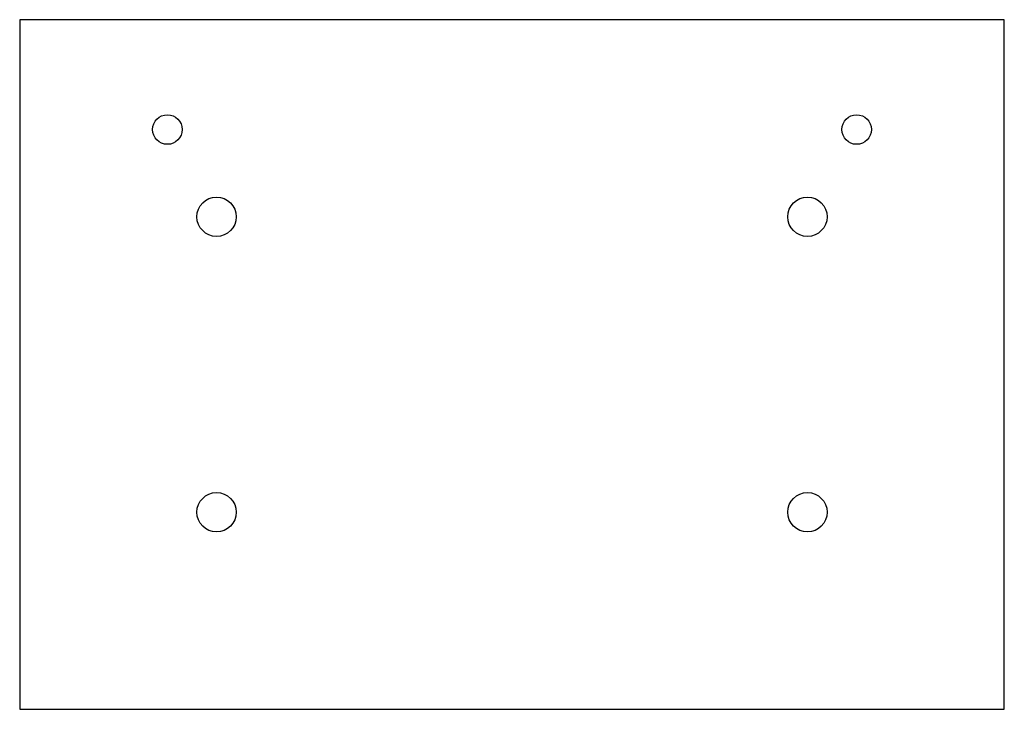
# Model space of a CAD drawing. Header units: inches. Extents: x -7.62 to -2.62, y 0.89 to 4.39.
import ezdxf

# ---------------------------------------------------------------- set-up
doc = ezdxf.new("R2010")
doc.units = ezdxf.units.IN
doc.header["$MEASUREMENT"] = 0

msp = doc.modelspace()

# ---------------------------------------------------------------- linework, layer by layer
at = {"color": 7, "linetype": 'Continuous', "lineweight": 25}
for p, q in [((-7.6238, 4.3892), (-7.6238, 0.8892)), ((-2.6238, 4.3892), (-7.6238, 4.3892)), ((-2.6238, 0.8892), (-2.6238, 4.3892)), ((-7.6238, 0.8892), (-2.6238, 0.8892))]:
    msp.add_line(p, q, dxfattribs=at)
for centre, radius in [((-6.8738, 3.8317), 0.075), ((-3.3738, 3.8317), 0.075), ((-6.6238, 3.3892), 0.1), ((-3.6238, 3.3892), 0.1), ((-6.6238, 1.8892), 0.1), ((-3.6238, 1.8892), 0.1)]:
    msp.add_circle(centre, radius, dxfattribs=at)

doc.saveas('drawing.dxf')
